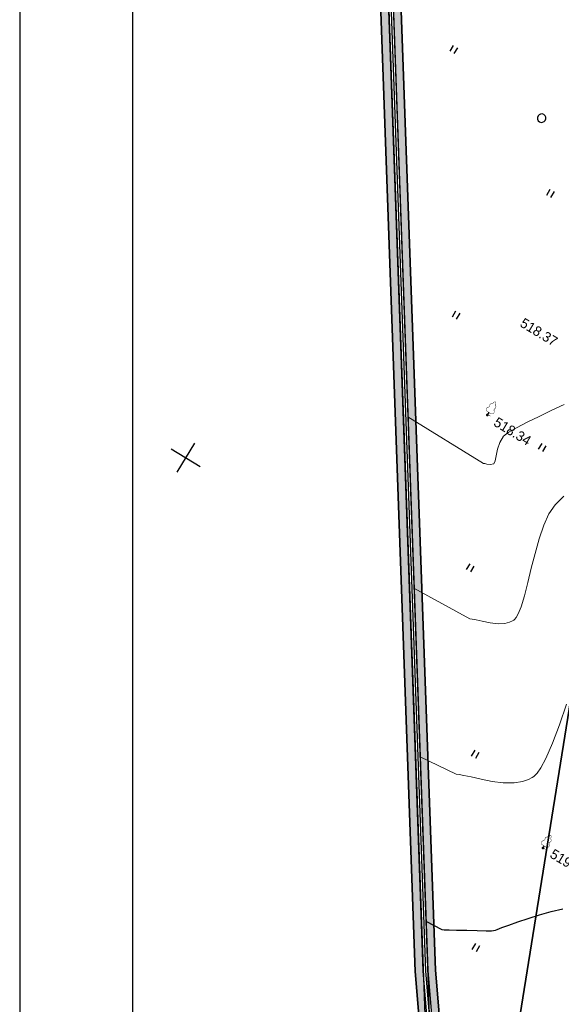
# Model space of a CAD drawing. Header units: millimetres. Extents: x 0 to 1576219, y -334896 to 156638.
# Tile 19 of 63: x 299981 to 347935, y -138936 to -51818. Entities that reach past the tile are written whole.
import ezdxf
from ezdxf import colors
from ezdxf.entities.mleader import LeaderData, LeaderLine
from ezdxf.math import Vec2, Vec3

# ---------------------------------------------------------------- set-up
doc = ezdxf.new("R2010")
doc.units = ezdxf.units.MM
for name, color, linetype in [('(001) Сетка', 92, 'Continuous'), ('(004) Точки рельефа', 7, 'Continuous'), ('(022) Возд. Линии', 7, 'Continuous'), ('(031) Горизонтали', 42, 'Continuous'), ('(036) Растительность', 7, 'Continuous'), ('(038) Деревья', 7, 'Continuous'), ('(040) Ограда', 7, 'Continuous'), ('GLUXOY OG', 7, 'Continuous')]:
    doc.layers.add(name, color=color, linetype=linetype)
doc.layers.add('(032) Горизонтали утолщенные', color=32, linetype='Continuous', lineweight=30)
doc.layers.add('К1', color=7, linetype='Continuous', lineweight=40, true_color=0x076e4b)
doc.styles.add('BLACK', font='tahomabd.ttf')
doc.styles.add('D-431', font='txt')
doc.styles.add('GOST', font='isocpeur.ttf')
doc.linetypes.add('ОГРАДА_БЕТ', pattern='A,4,["|",Standard,S=0.8,R=0,X=0,Y=-0.8],4', length=8)
doc.linetypes.add('ОГРАДА_ГЛИН', pattern='A,4,["|",Standard,S=0.8,R=0,X=0,Y=-0.8],0.5,["|",Standard,S=0.8,R=0,X=0,Y=-0.8],3.5', length=8)
doc.dimstyles.new('genplan dimension', dxfattribs={"dimtxt": 1100, "dimasz": 450, "dimexe": 450, "dimexo": 0, "dimgap": 80, "dimtad": 1, "dimlfac": 0.001, "dimtxsty": 'BLACK', "dimblk": 'OBLIQUE', "dimcen": 0, "dimclrd": 186, "dimclre": 186, "dimclrt": 186, "dimadec": 1, "dimazin": 0, "dimtfac": 1, "dimtmove": 0, "dimatfit": 3, "dimldrblk": 'OBLIQUE', "dimfxl": 1, "dimlwd": 9, "dimlwe": 9, "dimarcsym": 0})

# ---------------------------------------------------------------- blocks, each defined once
blk = doc.blocks.new('_Oblique')
at = {"color": 0, "linetype": 'ByBlock', "lineweight": -2}
blk.add_line((-0.5, -0.5), (0.5, 0.5), dxfattribs=at)
blk = doc.blocks.new('*D287')
at = {"color": 186, "lineweight": 9, "transparency": 16777216}
for p, q in [((2251645, -569648), (2251244, -569892)), ((2251628, -569658), (2280354, -616929)), ((2280501, -616840), (2279970, -617163))]:
    blk.add_line(p, q, dxfattribs=at)
at = {"layer": 'Defpoints', "color": 0, "transparency": 16777216}
for p in [(2251645, -569648), (2280354, -616929), (2280501, -616840)]:
    blk.add_point(p, dxfattribs=at)
at = {"color": 186, "lineweight": 9, "transparency": 16777216, "xscale": 449.9999999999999, "yscale": 449.9999999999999, "zscale": 449.9999999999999}
for p, rotation in [((2251628, -569658), 121.286569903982), ((2280354, -616929), 301.286569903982)]:
    blk.add_blockref('_Oblique', p, dxfattribs=dict(at, rotation=rotation))
at = {"color": 186, "transparency": 16777216, "insert": (2266656, -592890), "char_height": 1100, "attachment_point": 5, "rotation": 301.28657, "style": 'BLACK'}
blk.add_mtext('55,32', dxfattribs=at)
blk = doc.blocks.new('d')
at = {"layer": '(038) Деревья'}
blk.add_ellipse((0, 0), major_axis=(0.265, 0.265), ratio=1, start_param=5.497787, end_param=11.780972, dxfattribs=at)
blk = doc.blocks.new('I04010')
for p, q in [((-0.412273, 0.007146), (-0.412273, 1.207146)), ((0.387727, 1.207146), (0.387727, 0.007146))]:
    blk.add_line(p, q)
blk = doc.blocks.new('Setka')
at = {"layer": '(001) Сетка'}
for p, q in [((0, 1.5), (0, -1.5)), ((-1.5, 0), (1.5, 0))]:
    blk.add_line(p, q, dxfattribs=at)
blk = doc.blocks.new('karagach-flat-65')
at = {"layer": '(038) Деревья', "const_width": 0.0375}
for points in [[(-0.208, 1.009, 0.430853), (-0.255, 0.753, 0.548276)], [(-0.208, 1.009, 0.181567), (-0.117, 1.159, 0.303004)], [(0, 1.312, 0.246034), (-0.117, 1.159, 0.489079)], [(0, 1.312, -0.246034), (0.117, 1.159, -0.489079)], [(0.208, 1.009, -0.181567), (0.117, 1.159, -0.303004)], [(0.208, 1.009, -0.430853), (0.255, 0.753, -0.548276)], [(-0.315, 0.559, 0.626949), (-0.218, 0.206, 0.702465)], [(-0.315, 0.559, 0.383603), (-0.255, 0.753, 0.352912)], [(0.315, 0.559, -0.626949), (0.218, 0.206, -0.702465)], [(0.315, 0.559, -0.383603), (0.255, 0.753, -0.352912)]]:
    blk.add_lwpolyline(points, format="xyb", dxfattribs=at)
for points in [[(0, 0.206), (-0.218, 0.206)], [(0, 0), (0, 0.206)], [(0, 0.206), (0.218, 0.206)], [(0, 0), (0.281, 0)]]:
    blk.add_lwpolyline(points, dxfattribs=at)
at = {"layer": '(038) Деревья'}
blk.add_lwpolyline([(0, 0), (0, 0.206)], dxfattribs=at)
blk = doc.blocks.new('karagach-flat-68')
at = {"layer": '(038) Деревья', "const_width": 0.0375}
for points in [[(-0.208, 1.009, 0.430853), (-0.255, 0.753, 0.548276)], [(-0.208, 1.009, 0.181567), (-0.117, 1.159, 0.303004)], [(0, 1.312, 0.246034), (-0.117, 1.159, 0.489079)], [(0, 1.312, -0.246034), (0.117, 1.159, -0.489079)], [(0.208, 1.009, -0.181567), (0.117, 1.159, -0.303004)], [(0.208, 1.009, -0.430853), (0.255, 0.753, -0.548276)], [(-0.315, 0.559, 0.626949), (-0.218, 0.206, 0.702465)], [(-0.315, 0.559, 0.383603), (-0.255, 0.753, 0.352912)], [(0.315, 0.559, -0.626949), (0.218, 0.206, -0.702465)], [(0.315, 0.559, -0.383603), (0.255, 0.753, -0.352912)]]:
    blk.add_lwpolyline(points, format="xyb", dxfattribs=at)
for points in [[(0, 0.206), (-0.218, 0.206)], [(0, 0), (0, 0.206)], [(0, 0.206), (0.218, 0.206)], [(0, 0), (0.281, 0)]]:
    blk.add_lwpolyline(points, dxfattribs=at)
at = {"layer": '(038) Деревья'}
blk.add_lwpolyline([(0, 0), (0, 0.206)], dxfattribs=at)
blk = doc.blocks.new('A$C05d28b1e')
at = {"layer": '(004) Точки рельефа', "color": 7, "linetype": 'ByBlock', "lineweight": -2}
for p in [(-144790, -45058), (-120687, -75247)]:
    blk.add_point(p, dxfattribs=at)
at = {"layer": '(031) Горизонтали', "color": 42, "linetype": 'Continuous', "lineweight": 0, "ltscale": 600}
for points in [[(-142391, -61533), (-136747, -61285), (-136561, -61201), (-136231, -61080), (-135722, -60912), (-135034, -60667), (-134361, -60349), (-133886, -60020), (-133593, -59717), (-133438, -59484), (-133374, -59357), (-133343, -59273), (-133308, -59069), (-133315, -58681), (-133421, -58028), (-133677, -57031), (-134028, -55882), (-134427, -54634), (-134828, -53339), (-135188, -52050), (-135459, -50819), (-135596, -49698), (-135554, -48740), (-135278, -47685)], [(-134175, -74021), (-130653, -73671), (-130417, -73560), (-130009, -73398), (-129384, -73183), (-128513, -72896), (-127598, -72563), (-126698, -72160), (-125871, -71658), (-125302, -71168), (-124949, -70741), (-124755, -70424), (-124672, -70255), (-124629, -70140), (-124566, -69855), (-124531, -69301), (-124582, -68351), (-124783, -66881), (-125106, -65168), (-125523, -63289)], [(-150726, -48862), (-142856, -48907), (-142755, -48868), (-142569, -48806), (-142310, -48694), (-142075, -48458), (-142093, -48178), (-142249, -47739), (-142448, -47187), (-142595, -46570), (-142594, -45934), (-142408, -45440), (-142009, -44705), (-141456, -43799), (-140808, -42790), (-140124, -41747), (-139462, -40741)]]:
    blk.add_lwpolyline(points, dxfattribs=at)
at = {"layer": '(032) Горизонтали утолщенные', "color": 32, "linetype": 'Continuous', "lineweight": 30, "ltscale": 600}
blk.add_lwpolyline([(-126188, -86162), (-124605, -86081), (-124404, -85966), (-124037, -85757), (-123458, -85427), (-122659, -84973), (-121869, -84522), (-121183, -84131), (-120775, -83898), (-120775, -83898), (-120775, -83898), (-120775, -83898), (-120775, -83898), (-120516, -83644), (-120516, -83644), (-120516, -83644), (-120420, -83516), (-120154, -83170), (-119741, -82650), (-119209, -81998), (-118583, -81259), (-117888, -80475), (-117149, -79690), (-116393, -78947)], dxfattribs=at)
at = {"layer": '(040) Ограда', "ltscale": 600, "flags": 128}
blk.add_lwpolyline([(-65264, 129736), (-69528, 127118), (-60665, 110686), (-137359, 64080), (-200340, 25826), (-120613, -95364), (-115995, -101905)], dxfattribs=at)
at = {"layer": '(040) Ограда', "linetype": 'ОГРАДА_БЕТ', "ltscale": 600, "flags": 128}
blk.add_lwpolyline([(-64714, 129605), (-68996, 126975), (-60133, 110541), (-137151, 63738), (-199778, 25699), (-120282, -95139), (-115668, -101674)], dxfattribs=at)
at = {"layer": '(001) Сетка', "xscale": 1000, "yscale": 1000, "zscale": 1000}
blk.add_blockref('Setka', (-165665, -62169), dxfattribs=at)
at = {"layer": '(022) Возд. Линии', "xscale": 1000, "yscale": 1000, "zscale": 1000}
for name, p in [('karagach-flat-68', (-144782, -45009)), ('karagach-flat-65', (-120687, -75247))]:
    blk.add_blockref(name, p, dxfattribs=at)
at = {"layer": '(036) Растительность', "linetype": 'Continuous', "xscale": 500, "yscale": 500, "zscale": 500}
for p in [(-164129, -19282), (-150199, -25710), (-151750, -39251), (-139138, -45314), (-139060, -57722), (-130108, -71586), (-121174, -86175)]:
    blk.add_blockref('I04010', p, dxfattribs=at)
at = {"layer": '(038) Деревья', "linetype": 'Continuous', "xscale": 1000, "yscale": 1000, "zscale": 1000}
blk.add_blockref('d', (-154324, -20131), dxfattribs=at)
at = {"layer": '(004) Точки рельефа', "linetype": 'ByBlock', "char_height": 875, "attachment_point": 4, "style": 'D-431'}
for s, insert in [('518.37', (-146490, -36435)), ('518.34', (-143928, -45150)), ('519.73', (-119828, -75211))]:
    blk.add_mtext(s, dxfattribs=dict(at, insert=insert))
blk = doc.blocks.new('A$C2cdd6916')
dim = blk.add_linear_dim(base=(-30888.110056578, -55388.882923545), p1=(-59597.220211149, -8107.421278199), p2=(-30741.657936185, -55299.885650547), angle=121.286569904, dimstyle='genplan dimension')
dim.commit()
dim.dimension.update_dxf_attribs({"geometry": '*D287', "text_midpoint": (-44586.204274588, -31349.228369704), "insert": (-2311242.441715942, 561540.578719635)})

msp = doc.modelspace()

# ---------------------------------------------------------------- hatches: boundary and pattern name
at = {"true_color": 0xb1ab95}
h = msp.add_hatch(color=253, dxfattribs=at)
h.dxf.hatch_style = 1
edge = h.paths.add_edge_path(flags=17)
edge.add_line((343420.655, -199706.481), (343362.341, -199006.181))
edge.add_line((343362.341, -199006.181), (342076.349, -199228.438))
edge.add_line((342076.349, -199228.438), (336804.038, -135912.752))
edge.add_line((336804.038, -135912.752), (333198.074, -35331.661))
edge.add_arc((340132.883, -34378.551), 7000, 180.00000015, 187.8256259, ccw=False)
edge.add_line((333132.883, -34378.551), (333132.883, -33513.298))
edge.add_line((333132.883, -33513.298), (331876.277, 1537.182))
edge.add_line((331876.277, 1537.182), (481405.729, 1522.586))
edge.add_line((481405.729, 1522.586), (481044.993, -8881.341))
edge.add_line((481044.993, -8881.341), (477779.736, -8841.621))
edge.add_line((477779.736, -8841.621), (477706.755, -14841.177))
edge.add_line((477706.755, -14841.177), (480837.027, -14879.255))
edge.add_line((480837.027, -14879.255), (477060.555, -123795.887))
edge.add_line((477060.555, -123795.887), (440367.499, -125207.107))
edge.add_line((440367.499, -125207.107), (437547.553, -129401.84))
edge.add_line((437547.553, -129401.84), (437752.191, -131676.945))
edge.add_line((437752.191, -131676.945), (410180.409, -136859.222))
edge.add_line((410180.409, -136859.222), (415909.299, -187062.516))
edge.add_line((415909.299, -187062.516), (355337.759, -197050.472))
edge.add_line((355337.759, -197050.472), (354621.109, -192708.604))
edge.add_line((354621.109, -192708.604), (348936.832, -193646.827))
edge.add_line((348936.832, -193646.827), (349362.314, -198756.485))
edge.add_line((349362.314, -198756.485), (350814.334, -198505.534))
edge.add_line((350814.334, -198505.534), (350179.275, -194657.99))
edge.add_line((350179.275, -194657.99), (353632.551, -194088.007))
edge.add_line((353632.551, -194088.007), (354267.744, -197936.365))
edge.add_line((354267.744, -197936.365), (416680.292, -187644.836))
edge.add_line((416680.292, -187644.836), (410949.73, -137426.881))
edge.add_line((410949.73, -137426.881), (438506.333, -132247.457))
edge.add_line((438506.333, -132247.457), (438266.977, -129586.367))
edge.add_line((438266.977, -129586.367), (440749.931, -125892.916))
edge.add_line((440749.931, -125892.916), (477737.589, -124470.365))
edge.add_line((477737.589, -124470.365), (482130.419, 2222.516))
edge.add_line((482130.419, 2222.516), (331150.729, 2237.253))
edge.add_line((331150.729, 2237.253), (336105.08, -135954.359))
edge.add_line((336105.08, -135954.359), (341442.206, -200048.413))
edge.add_line((341442.206, -200048.413), (343420.655, -199706.481))
h.paths.add_polyline_path([(335705.675, -135978.134), (330736.13, 2637.293), (482544.527, 2622.475), (478124.466, -124855.782), (440968.463, -126284.807), (438678.076, -129691.81), (438937.271, -132573.464), (411389.342, -137751.258), (417120.526, -187974.659), (354332.879, -198330.986), (354463.098, -199119.925), (351009.821, -199689.908), (350879.476, -198900.206), (349395.637, -199156.656), (349561.227, -201145.243), (355842.501, -200108.483), (355630.878, -198826.35), (417891.516, -188556.948), (412158.662, -138318.917), (439691.413, -133143.976), (439397.499, -129876.337), (441350.895, -126970.617), (478801.5, -125530.26), (483269.216, 3322.405), (330010.582, 3337.364), (335006.717, -136019.742), (340445.695, -201336.947), (343512.291, -200806.951), (343453.977, -200106.651), (341079.838, -200516.971)])

# ---------------------------------------------------------------- block references
at = {"rotation": 328.7134303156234}
msp.add_blockref('A$C2cdd6916', (419032.883, -39085.273, -3656), dxfattribs=at)

# ---------------------------------------------------------------- next in the draw order: block references
at = {"color": 5, "lineweight": 50, "rotation": 328.7134303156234}
msp.add_blockref('A$C05d28b1e', (488531.156, -123473.137), dxfattribs=at)

# ---------------------------------------------------------------- next in the draw order: linework, layer by layer
msp.add_lwpolyline([(299992.069, -212044.215), (720492.069, -212044.215), (720492.069, 84955.785), (299992.069, 84955.785)], close=True)
msp.add_lwpolyline([(717992.069, -209544.215), (309992.069, -209544.215), (309992.069, 82455.785), (717992.069, 82455.785), (717992.069, -209544.215)])
at = {"color": 8}
for points in [[(343573.19, -200796.426), (340445.695, -201336.947), (335006.717, -136019.742), (330010.582, 3337.364), (483269.216, 3322.405), (478801.5, -125530.26), (441350.895, -126970.617), (439397.499, -129876.337), (439691.413, -133143.976), (412158.662, -138318.917), (417891.516, -188556.948), (355630.878, -198826.35), (355842.501, -200108.483), (349561.227, -201145.243)], [(417891.516, -188556.948), (412158.662, -138318.917), (439691.413, -133143.976), (439397.499, -129876.337), (441350.895, -126970.617), (478801.5, -125530.26), (483269.216, 3322.405), (330010.582, 3337.364), (335006.717, -136019.742), (340445.695, -201336.947)], [(341079.838, -200516.971), (335705.675, -135978.134), (330736.13, 2637.293), (482544.527, 2622.475), (478124.466, -124855.782), (440968.463, -126284.807), (438678.076, -129691.81), (438937.271, -132573.464), (411389.342, -137751.258), (417120.526, -187974.659)], [(416680.292, -187644.836), (410949.73, -137426.881), (438506.333, -132247.457), (438266.977, -129586.367), (440749.931, -125892.916), (477737.589, -124470.365), (482130.419, 2222.516), (331150.729, 2237.253), (336105.08, -135954.359), (341442.206, -200048.413)], [(481044.993, -8881.341), (481405.729, 1522.586), (331876.277, 1537.182), (336804.038, -135912.752), (342076.349, -199228.438), (343362.341, -199006.181)]]:
    msp.add_lwpolyline(points, dxfattribs=at)
for points in [[(342076.349, -199228.438), (336804.038, -135912.752), (333198.074, -35331.661, -0.034159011), (333132.883, -34378.551), (333132.883, -33513.298), (331876.277, 1537.182), (481405.729, 1522.586), (481044.993, -8881.341), (477779.736, -8841.621), (477706.755, -14841.177), (480837.027, -14879.255), (477060.555, -123795.887), (440367.499, -125207.107), (437547.553, -129401.84), (437752.191, -131676.945), (410180.409, -136859.222), (415909.299, -187062.516)], [(463129.848, -3702.489), (362533.09, -1539.52), (333132.883, -1539.52), (333132.883, -33513.298), (333132.883, -34378.551, 0.414213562), (340132.883, -41378.551), (354079.003, -41378.551, -0.425495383), (357076.796, -44493.615), (356941.228, -48025.565, -0.414213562), (353828.371, -50908.293), (350830.578, -50793.228), (349449.801, -86766.738), (351667.224, -86851.85, -0.48309225), (354445.314, -90643.152), (349007.776, -110443.147), (340438.602, -163894.724)]]:
    msp.add_lwpolyline(points, format="xyb", dxfattribs=at)
msp.add_lwpolyline([(354445.314, -90643.152, 0.48309225), (351667.224, -86851.85), (349449.801, -86766.738), (350830.578, -50793.228), (353828.371, -50908.293, 0.414213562), (356941.228, -48025.565), (357076.796, -44493.615, 0.425495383), (354079.003, -41378.551), (340132.883, -41378.551, -0.374752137), (333198.074, -35331.661), (336804.038, -135912.752), (342076.349, -199228.438), (343362.341, -199006.181), (340438.602, -163894.724), (349007.776, -110443.147)], format="xyb", close=True, dxfattribs=at)
at = {"color": 8, "lineweight": 30}
for points in [[(333198.074, -35331.661), (336804.038, -135912.752)], [(349007.776, -110443.147), (340438.602, -163894.724)], [(340438.602, -163894.724), (349007.776, -110443.147)], [(336804.038, -135912.752), (342076.349, -199228.438)]]:
    msp.add_lwpolyline(points, dxfattribs=at)
at = {"layer": 'GLUXOY OG', "color": 186, "linetype": 'ОГРАДА_ГЛИН', "lineweight": 30, "ltscale": 400}
for points in [[(341079.838, -200516.971), (335705.675, -135978.134), (330736.13, 2637.293), (482544.527, 2622.475), (478124.466, -124855.782), (440968.463, -126284.807), (438678.076, -129691.81), (438937.271, -132573.464), (411389.342, -137751.258), (417120.526, -187974.659)], [(416680.292, -187644.836), (410949.73, -137426.881), (438506.333, -132247.457), (438266.977, -129586.367), (440749.931, -125892.916), (477737.589, -124470.365), (482130.419, 2222.516), (331150.729, 2237.253), (336105.08, -135954.359), (341442.206, -200048.413)]]:
    msp.add_lwpolyline(points, dxfattribs=at)
at = {"layer": 'GLUXOY OG', "color": 186, "lineweight": 30, "ltscale": 400}
msp.add_lwpolyline([(416900.409, -187809.747), (411169.536, -137589.069), (438721.802, -132410.46), (438472.526, -129639.089), (440859.197, -126088.862), (477931.027, -124663.074), (482337.473, 2422.495), (330943.43, 2437.273), (335905.377, -135966.247), (341261.022, -200282.692)], dxfattribs=at)

# ---------------------------------------------------------------- next in the draw order: leaders
at = {"layer": 'К1', "color": 0, "linetype": 'ByBlock', "lineweight": 0, "ltscale": 250}
ml = msp.add_multileader_mtext('Standard', dxfattribs=at)
ml.set_content('УП1,2 90%%D', style='GOST')
ml.set_leader_properties()
ml.build(insert=Vec2(0, 0))
ml.multileader.update_dxf_attribs({"text_left_attachment_type": 6, "text_right_attachment_type": 6, "dogleg_length": 0.001, "arrow_head_size": 750, "scale": 500})
ctx = ml.context
ctx.base_point, ctx.scale, ctx.char_height, ctx.arrow_head_size, ctx.landing_gap_size, ctx.plane_origin = Vec3(740669.526, -189800.546, 3656), 500, 500, 750, 0, Vec3(775757.993, -176241.907, 3656)
ctx.left_attachment, ctx.right_attachment, ctx.text_align_type = 6, 6, 1
notes = []
notes.append((ctx, [(0, (0, 0, 0), (0, 0), (1, 0), 1, [])]))
ctx.mtext.insert, ctx.mtext.alignment, ctx.mtext.flow_direction = Vec3(742057.026, -189200.546, 3656), 2, 5
ctx.mtext.has_bg_fill, ctx.mtext.bg_color, ctx.mtext.bg_scale_factor, ctx.mtext.bg_transparency, ctx.mtext.use_window_bg_color = 1, -1023410173, 1.1, 0, 0
for ctx, leaders in notes:
    for number, flags, end, landing, length, lines in leaders:
        leader = LeaderData()
        leader.index, (leader.has_last_leader_line, leader.has_dogleg_vector, leader.attachment_direction) = number, flags
        leader.last_leader_point, leader.dogleg_vector, leader.dogleg_length = Vec3(end), Vec3(landing), length
        for number, points, colour, breaks in lines:
            line = LeaderLine()
            line.index, line.vertices, line.color, line.breaks = number, Vec3.list(points), colors.encode_raw_color(colour), breaks
            leader.lines.append(line)
        ctx.leaders.append(leader)

# ---------------------------------------------------------------- next in the draw order: leaders
ml = msp.add_multileader_mtext('Standard', dxfattribs=at)
ml.set_content('УП3 90%%D', style='GOST')
ml.set_leader_properties()
ml.build(insert=Vec2(0, 0))
ml.multileader.update_dxf_attribs({"text_left_attachment_type": 6, "text_right_attachment_type": 6, "dogleg_length": 0.001, "arrow_head_size": 750, "scale": 500})
ctx = ml.context
ctx.base_point, ctx.scale, ctx.char_height, ctx.arrow_head_size, ctx.landing_gap_size, ctx.plane_origin = Vec3(752427.104, -190628.39, 3656), 500, 500, 750, 0, Vec3(786128.071, -177069.751, 3656)
ctx.left_attachment, ctx.right_attachment, ctx.text_align_type = 6, 6, 1
notes = []
notes.append((ctx, [(0, (0, 0, 0), (0, 0), (1, 0), 1, [])]))
ctx.mtext.insert, ctx.mtext.alignment, ctx.mtext.flow_direction = Vec3(753602.104, -190028.39, 3656), 2, 5
ctx.mtext.has_bg_fill, ctx.mtext.bg_color, ctx.mtext.bg_scale_factor, ctx.mtext.bg_transparency, ctx.mtext.use_window_bg_color = 1, -1023410173, 1.1, 0, 0
for ctx, leaders in notes:
    for number, flags, end, landing, length, lines in leaders:
        leader = LeaderData()
        leader.index, (leader.has_last_leader_line, leader.has_dogleg_vector, leader.attachment_direction) = number, flags
        leader.last_leader_point, leader.dogleg_vector, leader.dogleg_length = Vec3(end), Vec3(landing), length
        for number, points, colour, breaks in lines:
            line = LeaderLine()
            line.index, line.vertices, line.color, line.breaks = number, Vec3.list(points), colors.encode_raw_color(colour), breaks
            leader.lines.append(line)
        ctx.leaders.append(leader)

# ---------------------------------------------------------------- next in the draw order: leaders
ml = msp.add_multileader_mtext('Standard', dxfattribs=at)
ml.set_content('УП4 90%%D', style='GOST')
ml.set_leader_properties()
ml.build(insert=Vec2(0, 0))
ml.multileader.update_dxf_attribs({"text_left_attachment_type": 6, "text_right_attachment_type": 6, "dogleg_length": 0.001, "arrow_head_size": 750, "scale": 500})
ctx = ml.context
ctx.base_point, ctx.scale, ctx.char_height, ctx.arrow_head_size, ctx.landing_gap_size, ctx.plane_origin = Vec3(749897.856, -197249.302, 3656), 500, 500, 750, 0, Vec3(782423.822, -183690.663, 3656)
ctx.left_attachment, ctx.right_attachment, ctx.text_align_type = 6, 6, 1
notes = []
notes.append((ctx, [(0, (0, 0, 0), (0, 0), (1, 0), 1, [])]))
ctx.mtext.insert, ctx.mtext.alignment, ctx.mtext.flow_direction = Vec3(751097.856, -196649.302, 3656), 2, 5
ctx.mtext.has_bg_fill, ctx.mtext.bg_color, ctx.mtext.bg_scale_factor, ctx.mtext.bg_transparency, ctx.mtext.use_window_bg_color = 1, -1023410173, 1.1, 0, 0
for ctx, leaders in notes:
    for number, flags, end, landing, length, lines in leaders:
        leader = LeaderData()
        leader.index, (leader.has_last_leader_line, leader.has_dogleg_vector, leader.attachment_direction) = number, flags
        leader.last_leader_point, leader.dogleg_vector, leader.dogleg_length = Vec3(end), Vec3(landing), length
        for number, points, colour, breaks in lines:
            line = LeaderLine()
            line.index, line.vertices, line.color, line.breaks = number, Vec3.list(points), colors.encode_raw_color(colour), breaks
            leader.lines.append(line)
        ctx.leaders.append(leader)

# ---------------------------------------------------------------- next in the draw order: leaders
ml = msp.add_multileader_mtext('Standard', dxfattribs=at)
ml.set_content('УП5.6 90%%D', style='GOST')
ml.set_leader_properties()
ml.build(insert=Vec2(0, 0))
ml.multileader.update_dxf_attribs({"text_left_attachment_type": 6, "text_right_attachment_type": 6, "dogleg_length": 0.001, "arrow_head_size": 750, "scale": 500})
ctx = ml.context
ctx.base_point, ctx.scale, ctx.char_height, ctx.arrow_head_size, ctx.landing_gap_size, ctx.plane_origin = Vec3(760430.922, -194191.015, 3656), 500, 500, 750, 0, Vec3(791756.888, -180632.376, 3656)
ctx.left_attachment, ctx.right_attachment, ctx.text_align_type = 6, 6, 1
notes = []
notes.append((ctx, [(0, (0, 0, 0), (0, 0), (1, 0), 1, [])]))
ctx.mtext.insert, ctx.mtext.alignment, ctx.mtext.flow_direction = Vec3(761855.922, -193591.015, 3656), 2, 5
ctx.mtext.has_bg_fill, ctx.mtext.bg_color, ctx.mtext.bg_scale_factor, ctx.mtext.bg_transparency, ctx.mtext.use_window_bg_color = 1, -1023410173, 1.1, 0, 0
for ctx, leaders in notes:
    for number, flags, end, landing, length, lines in leaders:
        leader = LeaderData()
        leader.index, (leader.has_last_leader_line, leader.has_dogleg_vector, leader.attachment_direction) = number, flags
        leader.last_leader_point, leader.dogleg_vector, leader.dogleg_length = Vec3(end), Vec3(landing), length
        for number, points, colour, breaks in lines:
            line = LeaderLine()
            line.index, line.vertices, line.color, line.breaks = number, Vec3.list(points), colors.encode_raw_color(colour), breaks
            leader.lines.append(line)
        ctx.leaders.append(leader)

doc.saveas('drawing.dxf')
